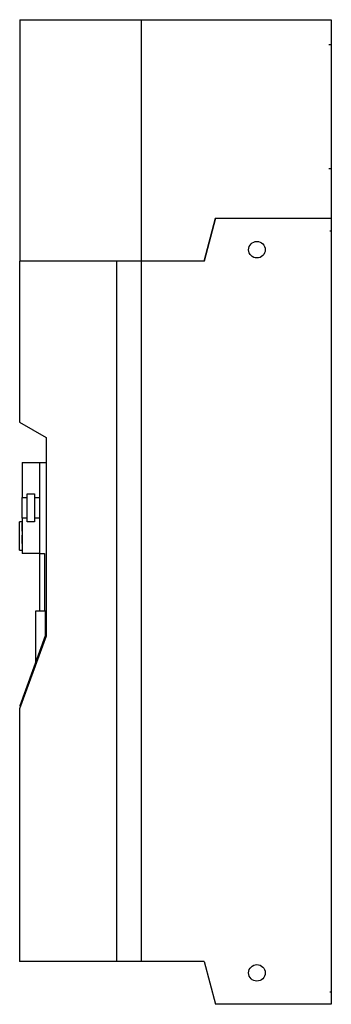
# Model space of a CAD drawing. Extents: x -14.8 to 0, y -18.7 to 28.1.
import ezdxf

# ---------------------------------------------------------------- set-up
doc = ezdxf.new("R2010")
doc.units = 0
doc.layers.get('0').update_dxf_attribs({"linetype": 'CONTINUOUS'})

msp = doc.modelspace()

# ---------------------------------------------------------------- linework, layer by layer
at = {"color": 0, "linetype": 'CONTINUOUS'}
for p, q in [((-14.842, 28.149), (-9.054, 28.149)), ((-14.842, 28.149), (-14.842, 16.661)), ((-9.054, 28.15), (-9.054, 16.661)), ((-9.054, 28.15), (0, 28.15)), ((0, 28.15), (0, 18.701)), ((-0.118, 26.969), (0, 26.969)), ((-0.118, 21.063), (0, 21.063)), ((-6.06, 16.661), (-5.514, 18.701)), ((-5.512, 18.701), (-6.058, 16.661)), ((-5.514, 18.701), (0, 18.701)), ((0, 18.701), (0, -18.701)), ((-0.079, 18.11), (0, 18.11)), ((-14.843, 16.661), (-14.843, 8.995)), ((-9.054, 16.661), (-14.842, 16.661)), ((-10.236, 16.661), (-10.236, -16.661)), ((-9.055, 16.661), (-9.055, -16.661)), ((-6.06, 16.661), (-9.054, 16.661)), ((-6.06, 16.661), (-6.058, 16.661)), ((-14.843, 8.995), (-13.583, 8.268)), ((-13.583, 8.268), (-13.583, -1.181)), ((-14.724, 7.087), (-14.724, 5.413)), ((-14.724, 7.087), (-13.898, 7.087)), ((-13.898, 7.087), (-13.898, 7.086)), ((-13.898, 7.086), (-13.898, 2.756)), ((-13.898, 7.086), (-13.583, 7.086)), ((-14.724, 5.413), (-14.493, 5.413)), ((-14.724, 4.429), (-14.724, 5.413)), ((-14.493, 4.258), (-14.493, 5.585)), ((-14.493, 5.585), (-14.129, 5.585)), ((-14.129, 5.585), (-14.129, 4.258)), ((-14.129, 5.413), (-13.898, 5.413)), ((-14.843, 3.583), (-14.843, 4.252)), ((-14.724, 4.252), (-14.843, 4.252)), ((-14.493, 4.429), (-14.724, 4.429)), ((-14.724, 4.429), (-14.724, 2.756)), ((-14.129, 4.258), (-14.493, 4.258)), ((-13.898, 4.429), (-14.129, 4.429)), ((-14.729, 4.016), (-14.729, 4.213)), ((-14.724, 4.213), (-14.729, 4.213)), ((-14.729, 3.819), (-14.729, 4.016)), ((-14.729, 3.819), (-14.724, 3.819)), ((-14.843, 2.913), (-14.843, 3.583)), ((-14.729, 3.425), (-14.729, 3.622)), ((-14.724, 3.622), (-14.729, 3.622)), ((-14.729, 3.228), (-14.729, 3.425)), ((-14.843, 2.913), (-14.724, 2.913)), ((-14.729, 3.228), (-14.724, 3.228)), ((-13.898, 2.756), (-14.724, 2.756)), ((-13.898, 2.756), (-13.661, 2.756)), ((-13.898, 2.755), (-13.661, 2.755)), ((-13.898, 2.755), (-13.898, 0.002)), ((-13.661, 2.756), (-13.661, 0.001)), ((-14.094, 0), (-14.094, -2.472)), ((-13.622, 0), (-14.094, 0)), ((-13.661, 0.002), (-13.898, 0.002)), ((-13.583, 0.001), (-13.661, 0.001)), ((-13.622, 0), (-13.622, -1.174)), ((-13.622, 0), (-13.583, 0)), ((-13.583, -1.181), (-14.843, -4.642)), ((-13.622, -1.174), (-14.832, -4.497)), ((-14.843, -4.642), (-14.843, -16.661)), ((-14.795, -4.511), (-14.832, -4.497)), ((-10.236, -16.661), (-14.843, -16.661)), ((-9.055, -16.662), (-10.236, -16.662)), ((-9.055, -16.661), (-9.055, -16.662)), ((-6.058, -16.661), (-9.055, -16.661)), ((-6.058, -16.661), (-5.512, -18.701)), ((-0.079, -18.11), (0, -18.11)), ((0, -18.701), (-5.512, -18.701))]:
    msp.add_line(p, q, dxfattribs=at)
for centre in [(-3.543, 17.205), (-3.543, -17.205)]:
    msp.add_circle(centre, 0.394, dxfattribs=at)

doc.saveas('drawing.dxf')
